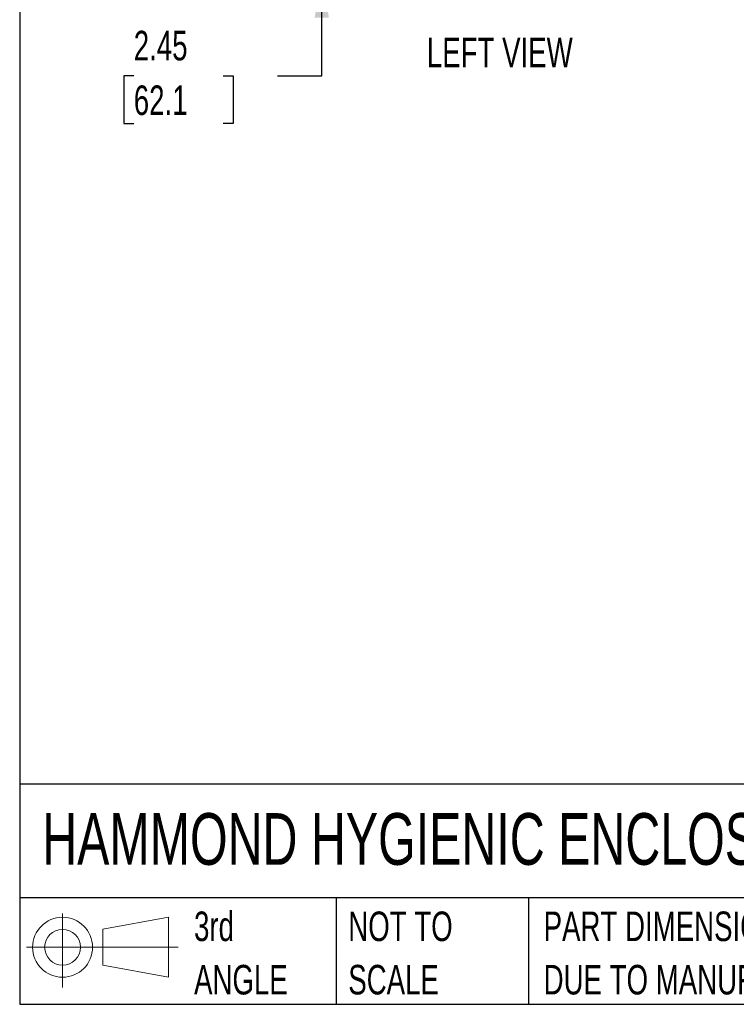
# Model space of a CAD drawing. Header units: inches. Extents: x 0.2 to 10.8, y 0.2 to 8.2.
# Tile 1 of 146: x 0.2 to 2.3, y 0.2 to 3. Entities that reach past the tile are written whole.
import ezdxf

# ---------------------------------------------------------------- set-up
doc = ezdxf.new("R2010")
doc.units = ezdxf.units.IN
doc.header["$MEASUREMENT"] = 0
doc.layers.add('DIMENSIONS', color=140, linetype='Continuous')
doc.layers.add('TEXT', color=140, linetype='Continuous')
doc.styles.add('SLDTEXTSTYLE0', font='TXT', dxfattribs={"width": 0.7})
doc.dimstyles.new('SLDDIMSTYLE1', dxfattribs={"dimtxt": 0.084961, "dimasz": 0.13, "dimexe": 0, "dimexo": 0.0625, "dimgap": 0.02124, "dimtad": 0, "dimtih": 1, "dimtoh": 1, "dimlfac": 15, "dimrnd": 1e-09, "dimzin": 12, "dimdsep": 46, "dimtxsty": 'SLDTEXTSTYLE0', "dimsah": 1, "dimcen": 0.09, "dimadec": 0, "dimazin": 3, "dimtfac": 1, "dimtmove": 0, "dimatfit": 0, "dimfxl": 0, "dimfrac": 2, "dimtolj": 1, "dimtzin": 12, "dimarcsym": 0})

# ---------------------------------------------------------------- blocks, each defined once
blk = doc.blocks.new('Block11')
at = {"color": 7, "linetype": 'Continuous', "lineweight": 18}
for p, q in [((0.1019, 0.2091), (0.1019, 0)), ((0.2157, 0.1641), (0.4006, 0.1981)), ((0.4006, 0.1981), (0.4006, 0.0288)), ((0.2157, 0.0628), (0.2157, 0.1641)), ((0, 0.1135), (0.4281, 0.1135)), ((0.2157, 0.0628), (0.4006, 0.0288))]:
    blk.add_line(p, q, dxfattribs=at)
for radius in [0.0846, 0.0506]:
    blk.add_circle((0.1019, 0.1135), radius, dxfattribs=at)
blk = doc.blocks.new('Block12')
at = {"color": 7, "linetype": 'Continuous'}
blk.add_blockref('Block11', (0, 0), dxfattribs=at)
blk = doc.blocks.new('SW_NOTE_0_3')
at = {"layer": 'TEXT', "color": 0, "char_height": 0.083333, "attachment_point": 1, "style": 'SLDTEXTSTYLE0'}
for s, insert in [('PART DIMENSIONS MAY DIFFER SLIGHTLY', (0, 0.1074)), ("DUE TO MANUFACTURER'S VARIANCES", (0, -0.0431))]:
    blk.add_mtext(s, dxfattribs=dict(at, insert=insert))
blk = doc.blocks.new('SW_NOTE_0_4')
at = {"layer": 'TEXT', "color": 0, "char_height": 0.08333, "attachment_point": 1, "style": 'SLDTEXTSTYLE0'}
for s, insert in [('NOT TO', (0, 0.1074)), ('SCALE', (0, -0.0431))]:
    blk.add_mtext(s, dxfattribs=dict(at, insert=insert))
blk = doc.blocks.new('SW_NOTE_0_5')
at = {"layer": 'TEXT', "color": 0, "char_height": 0.08333, "attachment_point": 1, "style": 'SLDTEXTSTYLE0'}
for s, insert in [('3rd', (0, 0.1074)), ('ANGLE', (0, -0.0431))]:
    blk.add_mtext(s, dxfattribs=dict(at, insert=insert))
blk = doc.blocks.new('_D_5')
at = {"layer": 'DIMENSIONS'}
for p, q in [((1.1027, 3.3264), (1.1027, 3.5764)), ((1.9172, 3.3264), (0.9777, 3.3264)), ((1.1998, 3.1634), (0.9777, 3.1634)), ((1.1027, 2.8693), (1.1027, 3.1634)), ((0.572, 2.8693), (0.5435, 2.8693)), ((0.5435, 2.8693), (0.5435, 2.7343)), ((0.8245, 2.8693), (0.853, 2.8693)), ((0.853, 2.8693), (0.853, 2.7343)), ((0.9777, 2.8693), (1.1027, 2.8693)), ((0.5435, 2.7343), (0.572, 2.7343)), ((0.853, 2.7343), (0.8245, 2.7343))]:
    blk.add_line(p, q, dxfattribs=at)
for points in [[(1.1027, 3.3264), (1.1227, 3.4564), (1.0827, 3.4564)], [(1.1027, 3.1634), (1.0827, 3.0334), (1.1227, 3.0334)]]:
    blk.add_solid(points, dxfattribs=at)
at = {"layer": 'DIMENSIONS', "char_height": 0.08333, "attachment_point": 1, "style": 'SLDTEXTSTYLE0'}
for s, insert in [('2.45', (0.572, 2.9958)), ('62.1', (0.572, 2.8417))]:
    blk.add_mtext(s, dxfattribs=dict(at, insert=insert))

msp = doc.modelspace()

# ---------------------------------------------------------------- linework, layer by layer
at = {"layer": 'TEXT'}
for p, q in [((0.25, 8.25), (0.25, 0.25)), ((10.75, 0.8711066), (0.25, 0.8711066)), ((10.75, 0.55), (0.25, 0.55)), ((1.1434934, 0.55), (1.1434934, 0.25)), ((1.6865112, 0.55), (1.6865112, 0.25)), ((0.25, 0.25), (10.75, 0.25))]:
    msp.add_line(p, q, dxfattribs=at)

# ---------------------------------------------------------------- block references
for name, p in [('Block12', (0.2692102, 0.2973959)), ('SW_NOTE_0_5', (0.7421429, 0.4042537)), ('SW_NOTE_0_4', (1.17743, 0.4042537)), ('SW_NOTE_0_3', (1.7288399, 0.4042537))]:
    msp.add_blockref(name, p, dxfattribs=at)

# ---------------------------------------------------------------- texts
at = {"layer": 'TEXT', "style": 'SLDTEXTSTYLE0'}
for s, insert, char_height, attachment_point in [('LEFT VIEW', (1.6051216, 2.9765352), 0.08333333, 2), ('HAMMOND HYGIENIC ENCLOSURES', (0.3136116, 0.7892674), 0.145833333, 1)]:
    msp.add_mtext(s, dxfattribs=dict(at, insert=insert, char_height=char_height, attachment_point=attachment_point))

# ---------------------------------------------------------------- dimensions: what is measured, and where the dimension line sits
at = {"layer": 'DIMENSIONS'}
dim = msp.add_linear_dim(base=(1.1027390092, 3.163428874), p1=(1.9671981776, 3.326428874), p2=(1.2497648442, 3.163428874), angle=90, dimstyle='SLDDIMSTYLE1', dxfattribs=at)
dim.commit()
dim.dimension.update_dxf_attribs({"geometry": '_D_5', "text_midpoint": (1.1027390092, 2.8693205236), "dimtype": 160})

doc.saveas('drawing.dxf')
